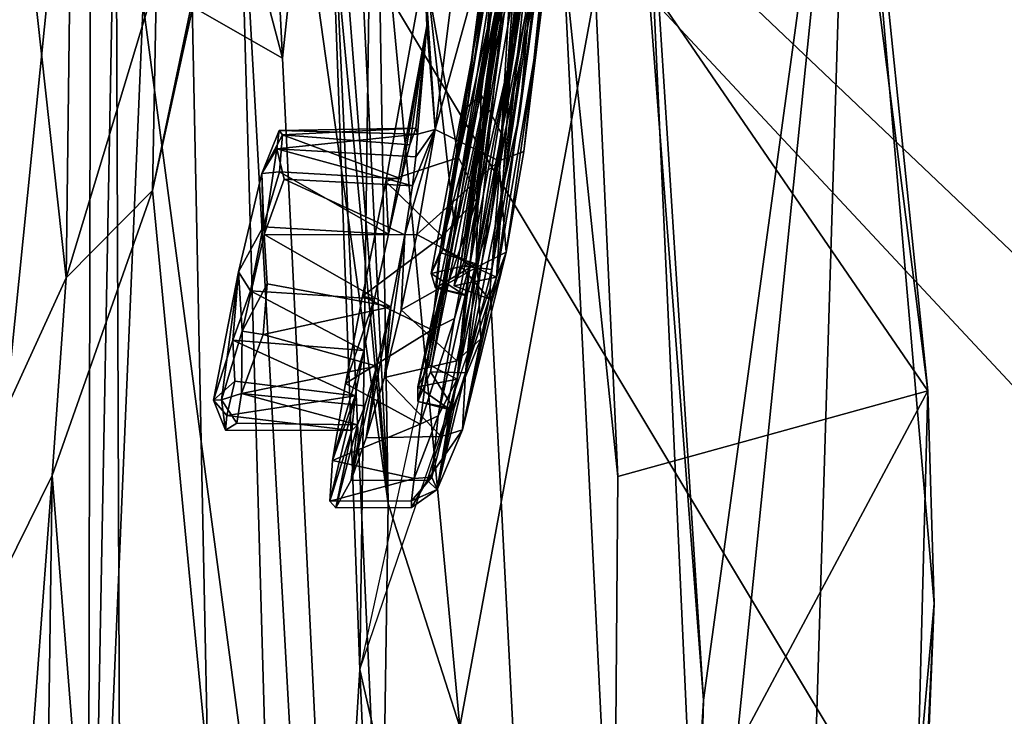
# Model space of a CAD drawing. Header units: millimetres. Extents: x -367 to 317, y -615 to 392.
# Tile 42 of 191: x -265 to -252, y -30 to -20. Entities that reach past the tile are written whole.
import ezdxf

# ---------------------------------------------------------------- set-up
doc = ezdxf.new("R2010")
doc.units = ezdxf.units.MM
doc.layers.add('Fbx_Root', color=7, linetype='Continuous', true_color=0x000000)
doc.styles.add('Default', font='arial.ttf')
doc.dimstyles.new('Default', dxfattribs={"dimscale": 10, "dimtxt": 2.5, "dimasz": 3, "dimexe": 1, "dimexo": 0.5, "dimgap": 0.8, "dimtad": 1, "dimtoh": 1, "dimzin": 1, "dimdsep": 46, "dimtxsty": 'Default', "dimcen": 2.5, "dimadec": 1, "dimazin": 1, "dimtfac": 1, "dimtdec": 4, "dimtix": 1, "dimtofl": 0, "dimtmove": 1, "dimatfit": 3, "dimfxl": 1, "dimtolj": 1, "dimtzin": 1, "dimarcsym": 0})

# ---------------------------------------------------------------- blocks, each defined once
blk = doc.blocks.new('*D1')
at = {"layer": 'Defpoints', "color": 0}
for p in [(-317.816, 295.28), (317.184, 295.28), (-317.816, -604.775)]:
    blk.add_point(p, dxfattribs=at)
at = {"layer": 'Fbx_Root', "color": 0, "lineweight": -2}
for p, q in [((-317.816, 290.28), (-317.816, -614.775)), ((317.184, 290.28), (317.184, -614.775)), ((287.184, -604.775), (-287.816, -604.775))]:
    blk.add_line(p, q, dxfattribs=at)
at = {"layer": 'Fbx_Root', "color": 0}
for points in [[(-287.816, -599.775), (-287.816, -609.775), (-317.816, -604.775)], [(287.184, -609.775), (287.184, -599.775), (317.184, -604.775)]]:
    blk.add_solid(points, dxfattribs=at)
at = {"layer": 'Fbx_Root', "color": 0, "insert": (-0.316, -584.012), "char_height": 25, "attachment_point": 5, "style": 'Default'}
blk.add_mtext('\\A1;635.00', dxfattribs=at)

msp = doc.modelspace()

# ---------------------------------------------------------------- linework, layer by layer
at = {"layer": 'Fbx_Root'}
for points in [[(-244.943, 35.581, 608.447), (-243.315, -31.935, 608.449), (-266.557, -9.866, 608.444)], [(-244.04, -33.945, 640.307), (-244.179, 8.921, 638.738), (-261.834, -3.74, 640.051)], [(-262.289, -53.635, 596.319), (-263.3, -4.5, 402.958), (-261.818, -0.626, 402.958), (-260.771, -28.988, 520.416)], [(-260.771, -28.988, 520.416), (-261.818, -0.626, 402.958), (-260.567, -13.822, 467.186)], [(-264.36, -2.096, 402.952), (-266.535, -6.611, 402.948), (-264.631, -23.84, 502.243)], [(-263.447, -19.911, 503.162), (-264.36, -2.096, 402.952), (-264.631, -23.84, 502.243)], [(-270.804, -32.994, 641.07), (-261.834, -3.74, 640.051), (-284.999, -7.241, 640.353)], [(-254.211, -44.598, 640.918), (-244.04, -33.945, 640.307), (-261.834, -3.74, 640.051), (-270.804, -32.994, 641.07)], [(-263.3, -4.5, 402.958), (-262.289, -53.635, 596.319), (-265.881, -60.666, 596.478), (-265.816, -29.409, 479.948)], [(-265.81, -8.92, 402.965), (-263.3, -4.5, 402.958), (-265.816, -29.409, 479.948)], [(-266.942, -28.88, 501.106), (-264.631, -23.84, 502.243), (-266.535, -6.611, 402.948)], [(-262.507, -6.648, 526.368), (-262.396, -18.645, 523.224), (-261.791, -20.953, 524.236)], [(-261.791, -20.953, 524.236), (-261.256, -15.919, 525.433), (-262.507, -6.648, 526.368)], [(-253.305, -25.323, 601.717), (-258.247, -18.113, 596.849), (-255.426, -8.585, 601.579)], [(-253.305, -25.323, 601.717), (-255.426, -8.585, 601.579), (-254.332, -15.332, 608.581)], [(-249.987, -27.613, 608.444), (-252.726, -32.888, 608.444), (-266.557, -9.866, 608.444)], [(-266.557, -9.866, 608.444), (-243.315, -31.935, 608.449), (-249.987, -27.613, 608.444)], [(-252.726, -32.888, 608.444), (-266.517, -55.511, 608.444), (-266.557, -9.866, 608.444)], [(-260.401, -26.805, 596.626), (-261.216, -10.264, 526.681), (-261.256, -15.919, 525.433)], [(-261.052, -19.944, 593.798), (-261.216, -10.264, 526.681), (-260.401, -26.805, 596.626)], [(-258.247, -18.113, 596.849), (-257.381, -26.45, 597.15), (-258.104, -10.848, 526.63)], [(-257.435, -33.045, 597.106), (-258.232, -16.9, 526.62), (-258.104, -10.848, 526.63), (-257.381, -26.45, 597.15)], [(-259.521, -23.238, 516.295), (-260.771, -28.988, 520.416), (-260.567, -13.822, 467.186)], [(-258.697, -18.241, 516.264), (-259.521, -23.238, 516.295), (-260.567, -13.822, 467.186)], [(-257.447, -13.883, 608.279), (-256.255, -29.388, 608.238), (-254.332, -15.332, 608.581)], [(-257.447, -13.883, 608.279), (-257.063, -16.742, 602.829), (-256.255, -29.388, 608.238)], [(-259.473, -22.258, 516.214), (-258.45, -14.559, 516.209), (-259.922, -19.756, 516.206)], [(-258.917, -19.768, 516.275), (-258.45, -14.559, 516.209), (-259.473, -22.258, 516.214)], [(-258.912, -21.947, 519.276), (-258.084, -14.797, 519.291), (-258.609, -16.759, 519.238)], [(-258.084, -14.797, 519.291), (-258.912, -21.947, 519.276), (-258.383, -18.523, 519.413)], [(-262.013, -15.286, 596.159), (-261.052, -19.944, 593.798), (-260.401, -26.805, 596.626)], [(-260.539, -18.197, 598.859), (-262.013, -15.286, 596.159), (-260.401, -26.805, 596.626)], [(-255.495, -53.492, 608.605), (-254.332, -15.332, 608.581), (-256.952, -41.097, 608.266)], [(-256.255, -29.388, 608.238), (-256.952, -41.097, 608.266), (-254.332, -15.332, 608.581)], [(-254.332, -15.332, 608.581), (-255.495, -53.492, 608.605), (-253.223, -28.118, 608.35)], [(-254.332, -15.332, 608.581), (-253.223, -28.118, 608.35), (-253.305, -25.323, 601.717)], [(-258.922, -20.509, 521.886), (-258.47, -15.709, 521.878), (-258.958, -19.853, 521.768)], [(-258.47, -15.709, 521.878), (-258.922, -20.509, 521.886), (-258.537, -19.389, 521.894)], [(-261.791, -20.953, 524.236), (-261.003, -37.023, 593.837), (-260.489, -32.623, 596.796), (-261.256, -15.919, 525.433)], [(-260.401, -26.805, 596.626), (-261.256, -15.919, 525.433), (-260.489, -32.623, 596.796)], [(-258.254, -15.832, 517.928), (-259.326, -23.666, 517.89), (-258.745, -17.922, 517.952)], [(-258.254, -15.832, 517.928), (-258.818, -21.043, 517.814), (-259.326, -23.666, 517.89)], [(-258.818, -21.043, 517.814), (-258.254, -15.832, 517.928), (-258.416, -18.204, 517.764)], [(-258.945, -22.302, 526.24), (-259.784, -21.891, 526.26), (-258.325, -16.625, 526.251)], [(-259.784, -21.891, 526.26), (-259.448, -19.229, 526.258), (-258.325, -16.625, 526.251)], [(-258.204, -18.859, 525.96), (-258.945, -22.302, 526.24), (-258.325, -16.625, 526.251)], [(-264.31, -16.718, 503.911), (-263.978, -17.542, 503.721), (-264.349, -37.241, 593.778)], [(-264.31, -16.718, 503.911), (-264.349, -37.241, 593.778), (-263.607, -19.91, 519.758)], [(-260.539, -18.197, 598.859), (-259.457, -29.741, 599.146), (-257.063, -16.742, 602.829)], [(-256.343, -32.571, 602.719), (-257.063, -16.742, 602.829), (-259.457, -29.741, 599.146)], [(-258.609, -16.759, 519.238), (-258.891, -18.396, 519.132), (-259.175, -21.435, 519.251)], [(-258.609, -16.759, 519.238), (-259.175, -21.435, 519.251), (-258.912, -21.947, 519.276)], [(-256.255, -29.388, 608.238), (-257.063, -16.742, 602.829), (-256.343, -32.571, 602.719)], [(-258.221, -40.171, 596.984), (-259.058, -23.971, 526.482), (-258.232, -16.9, 526.62), (-257.435, -33.045, 597.106)], [(-258.745, -17.922, 517.952), (-259.281, -20.863, 518.083), (-258.811, -17.317, 518.093)], [(-258.811, -17.317, 518.093), (-259.281, -20.863, 518.083), (-258.891, -18.396, 519.132)], [(-263.978, -17.542, 503.721), (-263.901, -38.355, 593.755), (-264.349, -37.241, 593.778)], [(-263.901, -38.355, 593.755), (-263.978, -17.542, 503.721), (-261.214, -38.359, 593.748)], [(-262.371, -17.569, 503.482), (-261.214, -38.359, 593.748), (-263.978, -17.542, 503.721)], [(-262.371, -17.569, 503.482), (-262.914, -19.911, 503.165), (-263.497, -22.691, 502.525)], [(-262.371, -17.569, 503.482), (-263.497, -22.691, 502.525), (-261.687, -41.536, 596.641)], [(-261.214, -38.359, 593.748), (-262.371, -17.569, 503.482), (-261.687, -41.536, 596.641)], [(-259.623, -17.51, 516.207), (-259.448, -19.229, 526.258), (-259.784, -21.891, 526.26), (-259.922, -19.756, 516.206)], [(-258.146, -17.749, 524.575), (-258.976, -23.829, 524.553), (-258.486, -20.983, 524.675)], [(-258.976, -23.829, 524.553), (-258.146, -17.749, 524.575), (-258.65, -18.981, 524.524)], [(-258.146, -17.749, 524.575), (-258.486, -20.983, 524.675), (-258.204, -18.859, 525.96)], [(-259.68, -23.466, 517.955), (-259.281, -20.863, 518.083), (-258.745, -17.922, 517.952)], [(-259.68, -23.466, 517.955), (-258.745, -17.922, 517.952), (-259.326, -23.666, 517.89)], [(-253.305, -25.323, 601.717), (-257.381, -26.45, 597.15), (-258.247, -18.113, 596.849)], [(-260.539, -18.197, 598.859), (-260.401, -26.805, 596.626), (-259.457, -29.741, 599.146)], [(-258.818, -21.043, 517.814), (-258.416, -18.204, 517.764), (-258.603, -19.238, 516.55)], [(-259.359, -21.592, 519.142), (-258.891, -18.396, 519.132), (-259.281, -20.863, 518.083)], [(-259.175, -21.435, 519.251), (-258.891, -18.396, 519.132), (-259.359, -21.592, 519.142)], [(-259.167, -21.688, 523.351), (-258.742, -18.78, 524.383), (-258.754, -18.571, 523.355)], [(-258.654, -18.841, 523.229), (-259.167, -21.688, 523.351), (-258.754, -18.571, 523.355)], [(-258.383, -18.523, 519.413), (-258.912, -21.947, 519.276), (-258.593, -20.386, 520.402)], [(-263.607, -19.91, 519.758), (-261.791, -20.953, 524.236), (-262.396, -18.645, 523.224)], [(-259.449, -23.684, 523.26), (-258.654, -18.841, 523.229), (-259.035, -23.729, 523.183)], [(-259.167, -21.688, 523.351), (-258.654, -18.841, 523.229), (-259.449, -23.684, 523.26)], [(-258.65, -18.981, 524.524), (-258.742, -18.78, 524.383), (-259.406, -23.634, 524.467)], [(-258.742, -18.78, 524.383), (-259.167, -21.688, 523.351), (-259.406, -23.634, 524.467)], [(-258.52, -19.992, 523.201), (-259.035, -23.729, 523.183), (-258.654, -18.841, 523.229)], [(-258.945, -22.302, 526.24), (-258.204, -18.859, 525.96), (-258.615, -22.179, 525.894)], [(-258.615, -22.179, 525.894), (-258.204, -18.859, 525.96), (-258.486, -20.983, 524.675)], [(-258.65, -18.981, 524.524), (-259.406, -23.634, 524.467), (-258.976, -23.829, 524.553)], [(-258.668, -21.682, 523.043), (-258.313, -19.024, 523.048), (-258.399, -19.425, 522.006)], [(-258.52, -19.992, 523.201), (-258.313, -19.024, 523.048), (-258.668, -21.682, 523.043)], [(-258.603, -19.238, 516.55), (-259.218, -22.774, 516.5), (-258.818, -21.043, 517.814)], [(-258.917, -19.768, 516.275), (-259.218, -22.774, 516.5), (-258.603, -19.238, 516.55)], [(-258.947, -19.377, 520.735), (-259.501, -22.86, 520.735), (-258.958, -19.853, 521.768)], [(-258.89, -19.822, 520.595), (-259.501, -22.86, 520.735), (-258.947, -19.377, 520.735)], [(-259.383, -25.087, 521.931), (-258.867, -22.537, 521.981), (-258.537, -19.389, 521.894)], [(-259.383, -25.087, 521.931), (-258.537, -19.389, 521.894), (-258.922, -20.509, 521.886)], [(-258.537, -19.389, 521.894), (-258.867, -22.537, 521.981), (-258.399, -19.425, 522.006)], [(-258.399, -19.425, 522.006), (-258.867, -22.537, 521.981), (-258.668, -21.682, 523.043)], [(-259.922, -19.756, 516.206), (-260.431, -22.575, 516.232), (-259.473, -22.258, 516.214)], [(-259.922, -19.756, 516.206), (-259.892, -20.528, 519.562), (-260.395, -23.264, 519.323), (-260.431, -22.575, 516.232)], [(-259.892, -20.528, 519.562), (-259.922, -19.756, 516.206), (-259.784, -21.891, 526.26)], [(-259.218, -22.774, 516.5), (-258.917, -19.768, 516.275), (-259.473, -22.258, 516.214)], [(-264.631, -23.84, 502.243), (-263.497, -22.691, 502.525), (-263.447, -19.911, 503.162)], [(-261.003, -37.023, 593.837), (-261.791, -20.953, 524.236), (-263.607, -19.91, 519.758), (-264.349, -37.241, 593.778)], [(-263.447, -19.911, 503.162), (-263.497, -22.691, 502.525), (-262.914, -19.911, 503.165)], [(-259.501, -22.86, 520.735), (-258.89, -19.822, 520.595), (-259.861, -24.985, 520.603)], [(-258.89, -19.822, 520.595), (-259.494, -25.173, 520.525), (-259.861, -24.985, 520.603)], [(-258.922, -20.509, 521.886), (-258.958, -19.853, 521.768), (-259.541, -23.349, 521.763)], [(-259.541, -23.349, 521.763), (-258.958, -19.853, 521.768), (-259.501, -22.86, 520.735)], [(-259.494, -25.173, 520.525), (-258.89, -19.822, 520.595), (-258.633, -19.913, 520.563)], [(-259.494, -25.173, 520.525), (-258.633, -19.913, 520.563), (-259.058, -23.116, 520.453)], [(-259.058, -23.116, 520.453), (-258.633, -19.913, 520.563), (-258.593, -20.386, 520.402)], [(-258.668, -21.682, 523.043), (-259.035, -23.729, 523.183), (-258.52, -19.992, 523.201)], [(-259.058, -23.116, 520.453), (-258.593, -20.386, 520.402), (-258.912, -21.947, 519.276)], [(-260.395, -23.264, 519.323), (-259.892, -20.528, 519.562), (-260.23, -22.539, 519.726)], [(-260.23, -22.539, 519.726), (-259.892, -20.528, 519.562), (-260.117, -22.094, 520.3)], [(-260.117, -22.094, 520.3), (-259.892, -20.528, 519.562), (-260.038, -21.872, 521.085)], [(-260.038, -21.872, 521.085), (-259.892, -20.528, 519.562), (-260.014, -21.95, 521.807)], [(-259.784, -21.891, 526.26), (-260.014, -21.95, 521.807), (-259.892, -20.528, 519.562)], [(-258.922, -20.509, 521.886), (-259.842, -25.073, 521.849), (-259.383, -25.087, 521.931)], [(-258.922, -20.509, 521.886), (-259.541, -23.349, 521.763), (-259.842, -25.073, 521.849)], [(-259.68, -23.466, 517.955), (-259.834, -23.783, 518.18), (-259.281, -20.863, 518.083)], [(-259.721, -23.509, 519.188), (-259.281, -20.863, 518.083), (-259.834, -23.783, 518.18)], [(-259.721, -23.509, 519.188), (-259.359, -21.592, 519.142), (-259.281, -20.863, 518.083)], [(-259.326, -23.666, 517.89), (-258.818, -21.043, 517.814), (-259.218, -22.774, 516.5)], [(-258.486, -20.983, 524.675), (-258.976, -23.829, 524.553), (-258.85, -23.503, 525.664)], [(-258.85, -23.503, 525.664), (-258.615, -22.179, 525.894), (-258.486, -20.983, 524.675)], [(-259.175, -21.435, 519.251), (-259.359, -21.592, 519.142), (-259.721, -23.509, 519.188)], [(-259.175, -21.435, 519.251), (-259.721, -23.509, 519.188), (-259.242, -23.655, 519.289)], [(-259.242, -23.655, 519.289), (-258.912, -21.947, 519.276), (-259.175, -21.435, 519.251)], [(-259.449, -23.684, 523.26), (-259.534, -23.943, 523.888), (-259.167, -21.688, 523.351)], [(-259.534, -23.943, 523.888), (-259.406, -23.634, 524.467), (-259.167, -21.688, 523.351)], [(-259.035, -23.729, 523.183), (-258.668, -21.682, 523.043), (-258.867, -22.537, 521.981)], [(-261.788, -21.96, 520.565), (-260.038, -21.872, 521.085), (-261.832, -21.903, 521.515)], [(-260.014, -21.95, 521.807), (-261.832, -21.903, 521.515), (-260.038, -21.872, 521.085)], [(-260.038, -21.872, 521.085), (-261.788, -21.96, 520.565), (-260.117, -22.094, 520.3)], [(-261.788, -21.96, 520.565), (-261.832, -21.903, 521.515), (-262.06, -22.468, 519.999)], [(-262.06, -22.468, 519.999), (-261.832, -21.903, 521.515), (-261.862, -22.143, 522.223)], [(-261.83, -22.446, 519.82), (-261.788, -21.96, 520.565), (-262.06, -22.468, 519.999)], [(-261.832, -21.903, 521.515), (-260.014, -21.95, 521.807), (-261.862, -22.143, 522.223)], [(-260.035, -22.249, 522.412), (-261.862, -22.143, 522.223), (-260.014, -21.95, 521.807)], [(-261.83, -22.446, 519.82), (-260.23, -22.539, 519.726), (-261.788, -21.96, 520.565)], [(-260.117, -22.094, 520.3), (-261.788, -21.96, 520.565), (-260.23, -22.539, 519.726)], [(-260.082, -22.633, 522.791), (-259.784, -21.891, 526.26), (-260.182, -23.275, 523.159)], [(-259.784, -21.891, 526.26), (-260.025, -23.269, 526.064), (-260.182, -23.275, 523.159)], [(-260.035, -22.249, 522.412), (-259.784, -21.891, 526.26), (-260.082, -22.633, 522.791)], [(-260.014, -21.95, 521.807), (-259.784, -21.891, 526.26), (-260.035, -22.249, 522.412)], [(-259.784, -21.891, 526.26), (-258.945, -22.302, 526.24), (-260.025, -23.269, 526.064)], [(-258.912, -21.947, 519.276), (-259.242, -23.655, 519.289), (-259.058, -23.116, 520.453)], [(-262.032, -23.272, 523.118), (-262.06, -22.468, 519.999), (-261.862, -22.143, 522.223)], [(-261.765, -22.543, 522.727), (-262.032, -23.272, 523.118), (-261.862, -22.143, 522.223)], [(-260.082, -22.633, 522.791), (-261.862, -22.143, 522.223), (-260.035, -22.249, 522.412)], [(-261.862, -22.143, 522.223), (-260.082, -22.633, 522.791), (-261.765, -22.543, 522.727)], [(-259.473, -22.258, 516.214), (-260.431, -22.575, 516.232), (-259.69, -23.297, 516.417)], [(-259.218, -22.774, 516.5), (-259.473, -22.258, 516.214), (-259.69, -23.297, 516.417)], [(-258.615, -22.179, 525.894), (-258.85, -23.503, 525.664), (-258.945, -22.302, 526.24)], [(-259.226, -23.696, 525.916), (-260.025, -23.269, 526.064), (-258.945, -22.302, 526.24)], [(-258.945, -22.302, 526.24), (-258.85, -23.503, 525.664), (-259.226, -23.696, 525.916)], [(-262.368, -23.761, 519.416), (-262.042, -23.171, 519.34), (-262.06, -22.468, 519.999)], [(-262.06, -22.468, 519.999), (-262.032, -23.272, 523.118), (-262.32, -24.541, 522.93), (-262.368, -23.761, 519.416)], [(-262.042, -23.171, 519.34), (-261.83, -22.446, 519.82), (-262.06, -22.468, 519.999)], [(-262.042, -23.171, 519.34), (-260.395, -23.264, 519.323), (-261.83, -22.446, 519.82)], [(-260.23, -22.539, 519.726), (-261.83, -22.446, 519.82), (-260.395, -23.264, 519.323)], [(-261.765, -22.543, 522.727), (-260.182, -23.275, 523.159), (-262.032, -23.272, 523.118)], [(-260.182, -23.275, 523.159), (-261.765, -22.543, 522.727), (-260.082, -22.633, 522.791)], [(-260.738, -24.082, 516.722), (-259.69, -23.297, 516.417), (-260.431, -22.575, 516.232)], [(-260.58, -24.114, 519.251), (-260.738, -24.082, 516.722), (-260.431, -22.575, 516.232), (-260.395, -23.264, 519.323)], [(-258.867, -22.537, 521.981), (-259.383, -25.087, 521.931), (-259.035, -23.729, 523.183)], [(-263.497, -22.691, 502.525), (-264.631, -23.84, 502.243), (-264.819, -26.439, 501.657)], [(-263.169, -47.178, 596.66), (-261.687, -41.536, 596.641), (-263.497, -22.691, 502.525), (-264.819, -26.439, 501.657)], [(-259.824, -24.525, 516.978), (-259.218, -22.774, 516.5), (-259.69, -23.297, 516.417)], [(-259.529, -24.376, 517.178), (-259.218, -22.774, 516.5), (-259.824, -24.525, 516.978)], [(-259.218, -22.774, 516.5), (-259.529, -24.376, 517.178), (-259.326, -23.666, 517.89)], [(-259.541, -23.349, 521.763), (-259.501, -22.86, 520.735), (-260.01, -25.272, 520.797)], [(-259.861, -24.985, 520.603), (-260.01, -25.272, 520.797), (-259.501, -22.86, 520.735)], [(-259.494, -25.173, 520.525), (-259.058, -23.116, 520.453), (-259.242, -23.655, 519.289)], [(-262.209, -24.011, 519.243), (-262.042, -23.171, 519.34), (-262.368, -23.761, 519.416)], [(-261.992, -23.92, 523.22), (-262.32, -24.541, 522.93), (-262.032, -23.272, 523.118)], [(-262.042, -23.171, 519.34), (-262.209, -24.011, 519.243), (-260.58, -24.114, 519.251), (-260.395, -23.264, 519.323)], [(-260.365, -24.221, 523.197), (-262.032, -23.272, 523.118), (-260.182, -23.275, 523.159)], [(-262.032, -23.272, 523.118), (-260.365, -24.221, 523.197), (-261.992, -23.92, 523.22)], [(-259.69, -23.297, 516.417), (-260.738, -24.082, 516.722), (-259.824, -24.525, 516.978)], [(-260.448, -25.15, 525.023), (-260.182, -23.275, 523.159), (-260.231, -24.26, 525.635)], [(-260.182, -23.275, 523.159), (-260.448, -25.15, 525.023), (-260.365, -24.221, 523.197)], [(-260.025, -23.269, 526.064), (-259.226, -23.696, 525.916), (-260.231, -24.26, 525.635)], [(-260.182, -23.275, 523.159), (-260.025, -23.269, 526.064), (-260.231, -24.26, 525.635)], [(-260.008, -25.463, 521.404), (-259.541, -23.349, 521.763), (-260.01, -25.272, 520.797)], [(-259.842, -25.073, 521.849), (-259.541, -23.349, 521.763), (-260.008, -25.463, 521.404)], [(-259.834, -23.783, 518.18), (-259.68, -23.466, 517.955), (-259.326, -23.666, 517.89)], [(-259.834, -23.783, 518.18), (-259.776, -23.97, 518.813), (-259.721, -23.509, 519.188)], [(-259.721, -23.509, 519.188), (-259.776, -23.97, 518.813), (-259.242, -23.655, 519.289)], [(-259.421, -25.836, 523.874), (-258.85, -23.503, 525.664), (-258.976, -23.829, 524.553)], [(-258.85, -23.503, 525.664), (-259.421, -25.836, 523.874), (-259.181, -24.642, 525.216)], [(-258.85, -23.503, 525.664), (-259.181, -24.642, 525.216), (-259.226, -23.696, 525.916)], [(-259.326, -23.666, 517.89), (-259.387, -24.072, 518.314), (-259.834, -23.783, 518.18)], [(-259.242, -23.655, 519.289), (-259.776, -23.97, 518.813), (-259.363, -24.065, 518.839)], [(-259.742, -25.653, 518.42), (-259.387, -24.072, 518.314), (-259.326, -23.666, 517.89), (-259.529, -24.376, 517.178)], [(-259.406, -23.634, 524.467), (-259.534, -23.943, 523.888), (-258.976, -23.829, 524.553)], [(-259.449, -23.684, 523.26), (-259.072, -24.117, 523.803), (-259.534, -23.943, 523.888)], [(-259.242, -23.655, 519.289), (-259.363, -24.065, 518.839), (-259.494, -25.173, 520.525)], [(-259.072, -24.117, 523.803), (-259.449, -23.684, 523.26), (-259.035, -23.729, 523.183)], [(-262.444, -24.661, 519.438), (-262.368, -23.761, 519.416), (-262.695, -25.449, 520.454)], [(-262.589, -25.445, 521.993), (-262.695, -25.449, 520.454), (-262.368, -23.761, 519.416)], [(-262.589, -25.445, 521.993), (-262.368, -23.761, 519.416), (-262.32, -24.541, 522.93)], [(-262.444, -24.661, 519.438), (-262.209, -24.011, 519.243), (-262.368, -23.761, 519.416)], [(-259.498, -24.93, 525.198), (-260.231, -24.26, 525.635), (-259.226, -23.696, 525.916)], [(-259.834, -23.783, 518.18), (-259.387, -24.072, 518.314), (-259.776, -23.97, 518.813)], [(-259.181, -24.642, 525.216), (-259.498, -24.93, 525.198), (-259.226, -23.696, 525.916)], [(-259.072, -24.117, 523.803), (-259.035, -23.729, 523.183), (-259.383, -25.087, 521.931)], [(-266.211, -29.256, 501.007), (-264.819, -26.439, 501.657), (-264.631, -23.84, 502.243), (-266.942, -28.88, 501.106)], [(-261.992, -23.92, 523.22), (-262.042, -24.585, 523.079), (-262.32, -24.541, 522.93)], [(-261.992, -23.92, 523.22), (-260.365, -24.221, 523.197), (-262.042, -24.585, 523.079)], [(-258.976, -23.829, 524.553), (-259.534, -23.943, 523.888), (-259.072, -24.117, 523.803)], [(-258.976, -23.829, 524.553), (-259.072, -24.117, 523.803), (-259.421, -25.836, 523.874)], [(-262.444, -24.661, 519.438), (-260.721, -24.796, 519.47), (-262.209, -24.011, 519.243)], [(-260.58, -24.114, 519.251), (-262.209, -24.011, 519.243), (-260.721, -24.796, 519.47)], [(-258.221, -40.171, 596.984), (-260.771, -28.988, 520.416), (-259.058, -23.971, 526.482)], [(-259.363, -24.065, 518.839), (-259.776, -23.97, 518.813), (-259.387, -24.072, 518.314)], [(-259.742, -25.653, 518.42), (-259.494, -25.173, 520.525), (-259.387, -24.072, 518.314)], [(-259.363, -24.065, 518.839), (-259.387, -24.072, 518.314), (-259.494, -25.173, 520.525)], [(-260.58, -24.114, 519.251), (-260.721, -24.796, 519.47), (-261.13, -26.242, 518.773), (-260.961, -25.23, 517.498)], [(-260.961, -25.23, 517.498), (-259.824, -24.525, 516.978), (-260.738, -24.082, 516.722)], [(-260.738, -24.082, 516.722), (-260.58, -24.114, 519.251), (-260.961, -25.23, 517.498)], [(-259.383, -25.087, 521.931), (-259.421, -25.836, 523.874), (-259.072, -24.117, 523.803)], [(-260.551, -25.001, 522.863), (-262.042, -24.585, 523.079), (-260.365, -24.221, 523.197)], [(-260.688, -25.943, 524.133), (-260.365, -24.221, 523.197), (-260.448, -25.15, 525.023)], [(-260.365, -24.221, 523.197), (-260.688, -25.943, 524.133), (-260.551, -25.001, 522.863)], [(-260.231, -24.26, 525.635), (-259.498, -24.93, 525.198), (-260.448, -25.15, 525.023)], [(-259.98, -25.763, 518.096), (-259.529, -24.376, 517.178), (-259.824, -24.525, 516.978)], [(-259.742, -25.653, 518.42), (-259.529, -24.376, 517.178), (-259.98, -25.763, 518.096)], [(-262.33, -25.362, 522.548), (-262.589, -25.445, 521.993), (-262.32, -24.541, 522.93)], [(-262.042, -24.585, 523.079), (-262.33, -25.362, 522.548), (-262.32, -24.541, 522.93)], [(-262.33, -25.362, 522.548), (-262.042, -24.585, 523.079), (-260.551, -25.001, 522.863)], [(-259.824, -24.525, 516.978), (-260.961, -25.23, 517.498), (-259.98, -25.763, 518.096)], [(-262.417, -25.199, 519.758), (-262.444, -24.661, 519.438), (-262.695, -25.449, 520.454)], [(-260.721, -24.796, 519.47), (-262.444, -24.661, 519.438), (-260.834, -25.391, 519.945)], [(-262.444, -24.661, 519.438), (-262.417, -25.199, 519.758), (-260.834, -25.391, 519.945)], [(-259.181, -24.642, 525.216), (-259.702, -25.925, 524.177), (-259.498, -24.93, 525.198)], [(-259.421, -25.836, 523.874), (-259.702, -25.925, 524.177), (-259.181, -24.642, 525.216)], [(-260.834, -25.391, 519.945), (-261.13, -26.242, 518.773), (-260.721, -24.796, 519.47)], [(-259.702, -25.925, 524.177), (-260.448, -25.15, 525.023), (-259.498, -24.93, 525.198)], [(-260.707, -25.524, 522.323), (-262.33, -25.362, 522.548), (-260.551, -25.001, 522.863)], [(-260.888, -26.5, 523.127), (-260.551, -25.001, 522.863), (-260.688, -25.943, 524.133)], [(-260.551, -25.001, 522.863), (-260.888, -26.5, 523.127), (-260.707, -25.524, 522.323)], [(-259.494, -25.173, 520.525), (-260.01, -25.272, 520.797), (-259.861, -24.985, 520.603)], [(-259.842, -25.073, 521.849), (-260.008, -25.463, 521.404), (-259.535, -25.563, 521.585)], [(-259.535, -25.563, 521.585), (-259.383, -25.087, 521.931), (-259.842, -25.073, 521.849)], [(-259.757, -26.62, 521.788), (-259.421, -25.836, 523.874), (-259.383, -25.087, 521.931)], [(-259.383, -25.087, 521.931), (-259.535, -25.563, 521.585), (-259.757, -26.62, 521.788)], [(-262.52, -25.649, 520.385), (-262.417, -25.199, 519.758), (-262.695, -25.449, 520.454)], [(-262.52, -25.649, 520.385), (-260.834, -25.391, 519.945), (-262.417, -25.199, 519.758)], [(-261.13, -26.242, 518.773), (-259.98, -25.763, 518.096), (-260.961, -25.23, 517.498)], [(-260.448, -25.15, 525.023), (-259.702, -25.925, 524.177), (-260.688, -25.943, 524.133)], [(-259.586, -25.573, 520.938), (-260.01, -25.272, 520.797), (-259.494, -25.173, 520.525)], [(-259.742, -25.653, 518.42), (-259.826, -26.46, 520.184), (-259.494, -25.173, 520.525)], [(-259.826, -26.46, 520.184), (-259.757, -26.62, 521.788), (-259.494, -25.173, 520.525)], [(-259.586, -25.573, 520.938), (-259.494, -25.173, 520.525), (-259.757, -26.62, 521.788)], [(-262.33, -25.362, 522.548), (-262.391, -25.751, 521.851), (-262.589, -25.445, 521.993)], [(-262.391, -25.751, 521.851), (-262.33, -25.362, 522.548), (-260.802, -25.77, 521.781)], [(-260.802, -25.77, 521.781), (-262.33, -25.362, 522.548), (-260.707, -25.524, 522.323)], [(-260.008, -25.463, 521.404), (-260.01, -25.272, 520.797), (-259.586, -25.573, 520.938)], [(-257.435, -33.045, 597.106), (-253.305, -25.323, 601.717), (-253.654, -38.788, 601.667)], [(-257.381, -26.45, 597.15), (-253.305, -25.323, 601.717), (-257.435, -33.045, 597.106)], [(-253.223, -28.118, 608.35), (-253.654, -38.788, 601.667), (-253.305, -25.323, 601.717)], [(-262.537, -25.84, 521.122), (-262.695, -25.449, 520.454), (-262.589, -25.445, 521.993)], [(-262.537, -25.84, 521.122), (-262.52, -25.649, 520.385), (-262.695, -25.449, 520.454)], [(-262.391, -25.751, 521.851), (-262.537, -25.84, 521.122), (-262.589, -25.445, 521.993)], [(-260.834, -25.391, 519.945), (-262.52, -25.649, 520.385), (-260.879, -25.846, 520.92)], [(-261.13, -26.242, 518.773), (-260.834, -25.391, 519.945), (-261.165, -26.776, 520.271)], [(-260.879, -25.846, 520.92), (-261.165, -26.776, 520.271), (-260.834, -25.391, 519.945)], [(-259.586, -25.573, 520.938), (-259.535, -25.563, 521.585), (-260.008, -25.463, 521.404)], [(-260.707, -25.524, 522.323), (-260.888, -26.5, 523.127), (-260.802, -25.77, 521.781)], [(-259.535, -25.563, 521.585), (-259.586, -25.573, 520.938), (-259.757, -26.62, 521.788)], [(-262.537, -25.84, 521.122), (-260.879, -25.846, 520.92), (-262.52, -25.649, 520.385)], [(-262.391, -25.751, 521.851), (-260.802, -25.77, 521.781), (-260.879, -25.846, 520.92), (-262.537, -25.84, 521.122)], [(-259.742, -25.653, 518.42), (-259.98, -25.763, 518.096), (-260.059, -26.477, 519.33)], [(-259.826, -26.46, 520.184), (-259.742, -25.653, 518.42), (-260.059, -26.477, 519.33)], [(-261.165, -26.776, 520.271), (-260.879, -25.846, 520.92), (-261.088, -26.863, 521.638)], [(-259.98, -25.763, 518.096), (-261.13, -26.242, 518.773), (-260.059, -26.477, 519.33)], [(-261.088, -26.863, 521.638), (-260.802, -25.77, 521.781), (-260.888, -26.5, 523.127)], [(-260.802, -25.77, 521.781), (-261.088, -26.863, 521.638), (-260.879, -25.846, 520.92)], [(-259.421, -25.836, 523.874), (-259.757, -26.62, 521.788), (-259.885, -26.504, 523.061)], [(-259.421, -25.836, 523.874), (-259.885, -26.504, 523.061), (-259.702, -25.925, 524.177)], [(-260.888, -26.5, 523.127), (-260.688, -25.943, 524.133), (-259.702, -25.925, 524.177), (-259.885, -26.504, 523.061)], [(-261.165, -26.776, 520.271), (-260.059, -26.477, 519.33), (-261.13, -26.242, 518.773)], [(-266.268, -45.905, 562.787), (-264.819, -26.439, 501.657), (-266.211, -29.256, 501.007)], [(-264.819, -26.439, 501.657), (-266.268, -45.905, 562.787), (-265.173, -52.399, 596.047)], [(-263.169, -47.178, 596.66), (-264.819, -26.439, 501.657), (-265.173, -52.399, 596.047)], [(-260.059, -26.477, 519.33), (-261.165, -26.776, 520.271), (-260.093, -26.772, 520.331)], [(-260.092, -26.858, 521.768), (-261.088, -26.863, 521.638), (-260.888, -26.5, 523.127), (-259.885, -26.504, 523.061)], [(-259.826, -26.46, 520.184), (-260.059, -26.477, 519.33), (-260.093, -26.772, 520.331)], [(-259.757, -26.62, 521.788), (-259.826, -26.46, 520.184), (-260.093, -26.772, 520.331)], [(-259.757, -26.62, 521.788), (-260.092, -26.858, 521.768), (-259.885, -26.504, 523.061)], [(-259.757, -26.62, 521.788), (-260.093, -26.772, 520.331), (-260.092, -26.858, 521.768)], [(-260.093, -26.772, 520.331), (-261.165, -26.776, 520.271), (-261.088, -26.863, 521.638), (-260.092, -26.858, 521.768)], [(-259.457, -29.741, 599.146), (-260.401, -26.805, 596.626), (-260.489, -32.623, 596.796)], [(-253.916, -42.882, 608.408), (-253.223, -28.118, 608.35), (-255.495, -53.492, 608.605)], [(-253.916, -42.882, 608.408), (-253.654, -38.788, 601.667), (-253.223, -28.118, 608.35)], [(-259.985, -47.243, 596.618), (-262.289, -53.635, 596.319), (-260.771, -28.988, 520.416)], [(-258.221, -40.171, 596.984), (-259.985, -47.243, 596.618), (-260.771, -28.988, 520.416)], [(-256.952, -41.097, 608.266), (-256.255, -29.388, 608.238), (-256.343, -32.571, 602.719)]]:
    msp.add_3dface(points, dxfattribs=at)

# ---------------------------------------------------------------- dimensions: what is measured, and where the dimension line sits
dim = msp.add_linear_dim(base=(-317.816, -604.775), p1=(317.184, 295.28), p2=(-317.816, 295.28), angle=180, dimstyle='Default', override={"dimscale": 10, "dimtxt": 2.5, "dimasz": 3, "dimexe": 1, "dimexo": 0.5, "dimgap": 0.8, "dimtad": 1, "dimtih": 0, "dimtoh": 0, "dimdec": 2, "dimlfac": 1, "dimzin": 1, "dimtxsty": 'Default', "dimsah": 0, "dimcen": 2.5, "dimadec": 1, "dimazin": 1, "dimtix": 0, "dimtmove": 0, "dimtzin": 1}, dxfattribs=at)
dim.commit()
dim.dimension.update_dxf_attribs({"geometry": '*D1', "text_midpoint": (-0.316, -584.012)})

doc.saveas('drawing.dxf')
